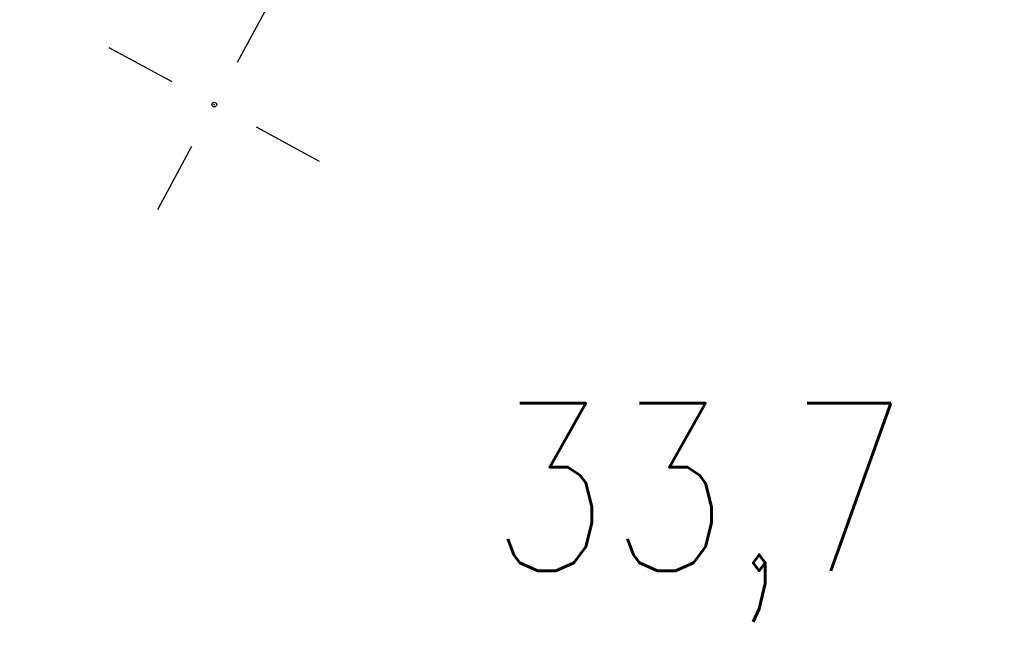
# Model space of a CAD drawing. Extents: x 0 to 1135, y 0 to 420.
# Tile 16 of 46: x 542 to 562, y 158 to 171. Entities that reach past the tile are written whole.
import ezdxf

# ---------------------------------------------------------------- set-up
doc = ezdxf.new("R2010")
doc.units = 0
doc.header["$LTSCALE"] = 2
doc.header["$MEASUREMENT"] = 0
doc.linetypes.add('AUSGEZOGEN', pattern=[0])
doc.layers.get('0').update_dxf_attribs({"linetype": 'AUSGEZOGEN'})
for name, color, linetype in [('Bahnachse', 7, 'CONTINUOUS'), ('FBR', 8, 'CONTINUOUS'), ('NETZ', 250, 'CONTINUOUS')]:
    doc.layers.add(name, color=color, linetype=linetype)
doc.styles.add('ROMANS', font='romans.shx', dxfattribs={"width": 0.8})

# ---------------------------------------------------------------- blocks, each defined once
blk = doc.blocks.new('IKR')
at = {"color": 0}
for p, q in [((0, 1), (0, 2.5)), ((-2.5, 0), (-1, 0)), ((1, 0), (2.5, 0)), ((0, -2.5), (0, -1))]:
    blk.add_line(p, q, dxfattribs=at)
blk.add_circle((0, 0), 0.05, dxfattribs=at)
blk.add_point((0, 0), dxfattribs=at)

msp = doc.modelspace()

# ---------------------------------------------------------------- linework, layer by layer
at = {"layer": 'FBR'}
for points in [[(159.506, 218.371, 0.000005), (172.006, 218.371, 0.000002), (185.995, 218.371, 0.000002), (197.006, 218.371, 0.000005), (209.506, 218.371, -0.000006), (222.006, 218.371, -0.000002), (236.976, 218.371, -0.000002), (247.006, 218.371)], [(250.479, 222.371, -0.000002), (263.664, 222.37, -0.000002), (272.005, 222.37, -0.000033)], [(159.506, 222.371, 0.000005), (172.006, 222.371, 0.000002), (185.995, 222.371, 0.000002), (197.006, 222.371, 0.000005), (209.506, 222.371, -0.000006), (222.006, 222.371, -0.000002), (236.976, 222.371, -0.000003), (247.006, 222.371)], [(277.692, 222.37, -0.00001), (297.005, 222.366, -0.000009), (311.07, 222.363, -0.000011), (322.006, 222.36, -0.00004), (334.506, 222.355, 0.000056), (347.007, 222.351, 0.000011), (348.74, 222.351, -0.000027), (350.474, 222.35, -0.00003), (355.78, 222.348, -0.00001), (372.005, 222.341, -0.000005), (384.506, 222.336, 0.000013), (397.006, 222.33, 0.000004), (409.506, 222.325, -0.000007), (422.006, 222.32, -0.000002), (434.506, 222.314, 0.000003), (447.005, 222.309), (481.396, 222.294, 0)], [(277.691, 218.37, -0.00001), (297.005, 218.366, -0.000009), (311.07, 218.363, -0.000011), (322.005, 218.36, -0.00004), (334.505, 218.355, 0.000056), (347.005, 218.351, 0.000011), (348.739, 218.351, -0.000027), (350.473, 218.35, -0.00003), (355.779, 218.348, -0.00001), (372.004, 218.341, -0.000005), (384.504, 218.336, 0.000013), (397.004, 218.33, 0.000004), (409.504, 218.325, -0.000007), (422.005, 218.32, -0.000002), (434.504, 218.314, 0.000003), (447.004, 218.309), (478.458, 218.295, 0)], [(250.479, 218.371, -0.000002), (263.664, 218.37, -0.000003), (272.005, 218.37, -0.000033)]]:
    msp.add_lwpolyline(points, format="xyb", dxfattribs=at)

# ---------------------------------------------------------------- block references
at = {"layer": 'NETZ', "rotation": 151.5965}
msp.add_blockref('IKR', (545.759, 169.124), dxfattribs=at)

# ---------------------------------------------------------------- texts
at = {"layer": 'Bahnachse', "linetype": 'Continuous', "style": 'ROMANS', "oblique": 0, "width": 0.8337}
msp.add_text('33,7', height=3.5, rotation=359.9965, dxfattribs=at).set_placement((551.521, 159.378))

doc.saveas('drawing.dxf')
